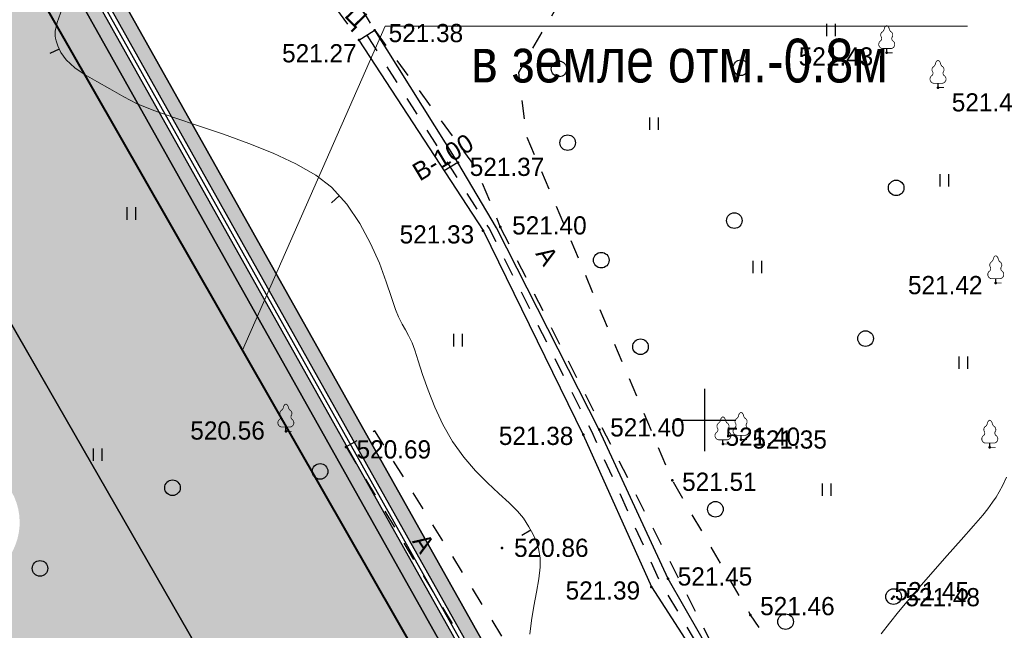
# Model space of a CAD drawing. Header units: millimetres. Extents: x -1128748 to 3035412, y -2195448 to -435774.
# Tile 57 of 159: x 444084 to 491382, y -1498815 to -1469467. Entities that reach past the tile are written whole.
import ezdxf

# ---------------------------------------------------------------- set-up
doc = ezdxf.new("R2010")
doc.units = ezdxf.units.MM
doc.linetypes.add('Д_ТРОТ_ТРУБА', pattern=[3, 1.5, -1.5])
doc.linetypes.add('ДОРОГИ_СТРОЯЩ', pattern=[9, 8, -1])
for name, color, linetype in [('(001) Сетка', 92, 'Continuous'), ('(004) Точки рельефа', 7, 'Continuous'), ('(004a) Точки рельефа (отк.)', 7, 'Continuous'), ('(014) Водопровод', 5, 'ИК_Водопровод -------в--------'), ('(022) Возд. Линии', 7, 'Continuous'), ('(025) Дорога', 7, 'Continuous'), ('(028) Гидротехн.', 7, 'Continuous'), ('(031) Горизонтали', 42, 'Continuous'), ('(036) Растительность', 7, 'Continuous'), ('(038) Деревья', 7, 'Continuous'), ('GLUXOY OG', 7, 'Continuous')]:
    doc.layers.add(name, color=color, linetype=linetype)
for name, color, linetype, lineweight in [('(042) Бергштрих', 32, 'Continuous', 30), ('ВВГ 3х2.5', 5, 'Continuous', 40), ('Основная надпись', 7, 'Continuous', 30)]:
    doc.layers.add(name, color=color, linetype=linetype, lineweight=lineweight)
doc.styles.add('BM-431', font='txt')
doc.styles.add('D-431', font='txt')
doc.styles.add('GOST Common_6', font='GOST_Common.ttf', dxfattribs={"width": 0.9, "height": 2.5})
doc.styles.get("Standard").update_dxf_attribs({"font": 'arial.ttf'})
doc.linetypes.add('GAZ_VOZDUSH', pattern='A,1,-2,["~",Standard,S=3,R=0,X=-1.5,Y=-1.5],-1,10', length=14)
doc.linetypes.add('ИК_Водопровод -------в--------', pattern='A,9,-0.6,["В",Standard,S=1.2,R=0,X=0,Y=-0.6],-1.2', length=10.8)
doc.linetypes.add('ОГРАДА_ГЛИН', pattern='A,4,["|",Standard,S=0.8,R=0,X=0,Y=-0.8],0.5,["|",Standard,S=0.8,R=0,X=0,Y=-0.8],3.5', length=8)

# ---------------------------------------------------------------- blocks, each defined once
blk = doc.blocks.new('d')
at = {"layer": '(038) Деревья'}
blk.add_ellipse((0, 0), major_axis=(0.265, 0.265), ratio=1, start_param=5.497787, end_param=11.780972, dxfattribs=at)
blk = doc.blocks.new('I04010')
for p, q in [((-0.412273, 0.007146), (-0.412273, 1.207146)), ((0.387727, 1.207146), (0.387727, 0.007146))]:
    blk.add_line(p, q)
blk = doc.blocks.new('Setka')
at = {"layer": '(001) Сетка'}
for p, q in [((0, 1.5), (0, -1.5)), ((-1.5, 0), (1.5, 0))]:
    blk.add_line(p, q, dxfattribs=at)
blk = doc.blocks.new('karagach-flat-42')
at = {"layer": '(038) Деревья', "const_width": 0.0375}
for points in [[(-0.208, 1.009, 0.430853), (-0.255, 0.753, 0.548276)], [(-0.208, 1.009, 0.181567), (-0.117, 1.159, 0.303004)], [(0, 1.312, 0.246034), (-0.117, 1.159, 0.489079)], [(0, 1.312, -0.246034), (0.117, 1.159, -0.489079)], [(0.208, 1.009, -0.181567), (0.117, 1.159, -0.303004)], [(0.208, 1.009, -0.430853), (0.255, 0.753, -0.548276)], [(-0.315, 0.559, 0.626949), (-0.218, 0.206, 0.702465)], [(-0.315, 0.559, 0.383603), (-0.255, 0.753, 0.352912)], [(0.315, 0.559, -0.626949), (0.218, 0.206, -0.702465)], [(0.315, 0.559, -0.383603), (0.255, 0.753, -0.352912)]]:
    blk.add_lwpolyline(points, format="xyb", dxfattribs=at)
for points in [[(0, 0.206), (-0.218, 0.206)], [(0, 0), (0, 0.206)], [(0, 0.206), (0.218, 0.206)], [(0, 0), (0.281, 0)]]:
    blk.add_lwpolyline(points, dxfattribs=at)
at = {"layer": '(038) Деревья'}
blk.add_lwpolyline([(0, 0), (0, 0.206)], dxfattribs=at)
blk = doc.blocks.new('karagach-flat-43')
at = {"layer": '(038) Деревья', "const_width": 0.0375}
for points in [[(-0.208, 1.009, 0.430853), (-0.255, 0.753, 0.548276)], [(-0.208, 1.009, 0.181567), (-0.117, 1.159, 0.303004)], [(0, 1.312, 0.246034), (-0.117, 1.159, 0.489079)], [(0, 1.312, -0.246034), (0.117, 1.159, -0.489079)], [(0.208, 1.009, -0.181567), (0.117, 1.159, -0.303004)], [(0.208, 1.009, -0.430853), (0.255, 0.753, -0.548276)], [(-0.315, 0.559, 0.626949), (-0.218, 0.206, 0.702465)], [(-0.315, 0.559, 0.383603), (-0.255, 0.753, 0.352912)], [(0.315, 0.559, -0.626949), (0.218, 0.206, -0.702465)], [(0.315, 0.559, -0.383603), (0.255, 0.753, -0.352912)]]:
    blk.add_lwpolyline(points, format="xyb", dxfattribs=at)
for points in [[(0, 0.206), (-0.218, 0.206)], [(0, 0), (0, 0.206)], [(0, 0.206), (0.218, 0.206)], [(0, 0), (0.281, 0)]]:
    blk.add_lwpolyline(points, dxfattribs=at)
at = {"layer": '(038) Деревья'}
blk.add_lwpolyline([(0, 0), (0, 0.206)], dxfattribs=at)
blk = doc.blocks.new('karagach-flat-44')
at = {"layer": '(038) Деревья', "const_width": 0.0375}
for points in [[(-0.208, 1.009, 0.430853), (-0.255, 0.753, 0.548276)], [(-0.208, 1.009, 0.181567), (-0.117, 1.159, 0.303004)], [(0, 1.312, 0.246034), (-0.117, 1.159, 0.489079)], [(0, 1.312, -0.246034), (0.117, 1.159, -0.489079)], [(0.208, 1.009, -0.181567), (0.117, 1.159, -0.303004)], [(0.208, 1.009, -0.430853), (0.255, 0.753, -0.548276)], [(-0.315, 0.559, 0.626949), (-0.218, 0.206, 0.702465)], [(-0.315, 0.559, 0.383603), (-0.255, 0.753, 0.352912)], [(0.315, 0.559, -0.626949), (0.218, 0.206, -0.702465)], [(0.315, 0.559, -0.383603), (0.255, 0.753, -0.352912)]]:
    blk.add_lwpolyline(points, format="xyb", dxfattribs=at)
for points in [[(0, 0.206), (-0.218, 0.206)], [(0, 0), (0, 0.206)], [(0, 0.206), (0.218, 0.206)], [(0, 0), (0.281, 0)]]:
    blk.add_lwpolyline(points, dxfattribs=at)
at = {"layer": '(038) Деревья'}
blk.add_lwpolyline([(0, 0), (0, 0.206)], dxfattribs=at)
blk = doc.blocks.new('d-flat-37')
at = {"layer": '(038) Деревья'}
blk.add_ellipse((0, 0), major_axis=(0.265, 0.265), ratio=1, start_param=5.497787, end_param=11.780972, dxfattribs=at)
blk = doc.blocks.new('karagach-flat-71')
at = {"layer": '(038) Деревья', "const_width": 0.0375}
for points in [[(-0.208, 1.009, 0.430853), (-0.255, 0.753, 0.548276)], [(-0.208, 1.009, 0.181567), (-0.117, 1.159, 0.303004)], [(0, 1.312, 0.246034), (-0.117, 1.159, 0.489079)], [(0, 1.312, -0.246034), (0.117, 1.159, -0.489079)], [(0.208, 1.009, -0.181567), (0.117, 1.159, -0.303004)], [(0.208, 1.009, -0.430853), (0.255, 0.753, -0.548276)], [(-0.315, 0.559, 0.626949), (-0.218, 0.206, 0.702465)], [(-0.315, 0.559, 0.383603), (-0.255, 0.753, 0.352912)], [(0.315, 0.559, -0.626949), (0.218, 0.206, -0.702465)], [(0.315, 0.559, -0.383603), (0.255, 0.753, -0.352912)]]:
    blk.add_lwpolyline(points, format="xyb", dxfattribs=at)
for points in [[(0, 0.206), (-0.218, 0.206)], [(0, 0), (0, 0.206)], [(0, 0.206), (0.218, 0.206)], [(0, 0), (0.281, 0)]]:
    blk.add_lwpolyline(points, dxfattribs=at)
at = {"layer": '(038) Деревья'}
blk.add_lwpolyline([(0, 0), (0, 0.206)], dxfattribs=at)
blk = doc.blocks.new('karagach-flat-73')
at = {"layer": '(038) Деревья', "const_width": 0.0375}
for points in [[(-0.208, 1.009, 0.430853), (-0.255, 0.753, 0.548276)], [(-0.208, 1.009, 0.181567), (-0.117, 1.159, 0.303004)], [(0, 1.312, 0.246034), (-0.117, 1.159, 0.489079)], [(0, 1.312, -0.246034), (0.117, 1.159, -0.489079)], [(0.208, 1.009, -0.181567), (0.117, 1.159, -0.303004)], [(0.208, 1.009, -0.430853), (0.255, 0.753, -0.548276)], [(-0.315, 0.559, 0.626949), (-0.218, 0.206, 0.702465)], [(-0.315, 0.559, 0.383603), (-0.255, 0.753, 0.352912)], [(0.315, 0.559, -0.626949), (0.218, 0.206, -0.702465)], [(0.315, 0.559, -0.383603), (0.255, 0.753, -0.352912)]]:
    blk.add_lwpolyline(points, format="xyb", dxfattribs=at)
for points in [[(0, 0.206), (-0.218, 0.206)], [(0, 0), (0, 0.206)], [(0, 0.206), (0.218, 0.206)], [(0, 0), (0.281, 0)]]:
    blk.add_lwpolyline(points, dxfattribs=at)
at = {"layer": '(038) Деревья'}
blk.add_lwpolyline([(0, 0), (0, 0.206)], dxfattribs=at)
blk = doc.blocks.new('karagach-flat-75')
at = {"layer": '(038) Деревья', "const_width": 0.0375}
for points in [[(-0.208, 1.009, 0.430853), (-0.255, 0.753, 0.548276)], [(-0.208, 1.009, 0.181567), (-0.117, 1.159, 0.303004)], [(0, 1.312, 0.246034), (-0.117, 1.159, 0.489079)], [(0, 1.312, -0.246034), (0.117, 1.159, -0.489079)], [(0.208, 1.009, -0.181567), (0.117, 1.159, -0.303004)], [(0.208, 1.009, -0.430853), (0.255, 0.753, -0.548276)], [(-0.315, 0.559, 0.626949), (-0.218, 0.206, 0.702465)], [(-0.315, 0.559, 0.383603), (-0.255, 0.753, 0.352912)], [(0.315, 0.559, -0.626949), (0.218, 0.206, -0.702465)], [(0.315, 0.559, -0.383603), (0.255, 0.753, -0.352912)]]:
    blk.add_lwpolyline(points, format="xyb", dxfattribs=at)
for points in [[(0, 0.206), (-0.218, 0.206)], [(0, 0), (0, 0.206)], [(0, 0.206), (0.218, 0.206)], [(0, 0), (0.281, 0)]]:
    blk.add_lwpolyline(points, dxfattribs=at)
at = {"layer": '(038) Деревья'}
blk.add_lwpolyline([(0, 0), (0, 0.206)], dxfattribs=at)
blk = doc.blocks.new('karagach-flat-76')
at = {"layer": '(038) Деревья', "const_width": 0.0375}
for points in [[(-0.208, 1.009, 0.430853), (-0.255, 0.753, 0.548276)], [(-0.208, 1.009, 0.181567), (-0.117, 1.159, 0.303004)], [(0, 1.312, 0.246034), (-0.117, 1.159, 0.489079)], [(0, 1.312, -0.246034), (0.117, 1.159, -0.489079)], [(0.208, 1.009, -0.181567), (0.117, 1.159, -0.303004)], [(0.208, 1.009, -0.430853), (0.255, 0.753, -0.548276)], [(-0.315, 0.559, 0.626949), (-0.218, 0.206, 0.702465)], [(-0.315, 0.559, 0.383603), (-0.255, 0.753, 0.352912)], [(0.315, 0.559, -0.626949), (0.218, 0.206, -0.702465)], [(0.315, 0.559, -0.383603), (0.255, 0.753, -0.352912)]]:
    blk.add_lwpolyline(points, format="xyb", dxfattribs=at)
for points in [[(0, 0.206), (-0.218, 0.206)], [(0, 0), (0, 0.206)], [(0, 0.206), (0.218, 0.206)], [(0, 0), (0.281, 0)]]:
    blk.add_lwpolyline(points, dxfattribs=at)
at = {"layer": '(038) Деревья'}
blk.add_lwpolyline([(0, 0), (0, 0.206)], dxfattribs=at)
blk = doc.blocks.new('A$C05d28b1e')
at = {"layer": '(004) Точки рельефа', "color": 7, "linetype": 'ByBlock', "lineweight": -2}
for p in [(-31513, 56567), (-32267, 56099), (-6915, 55484), (-4452, 53816), (-27517, 50208), (-26306, 46938), (-25477, 47107), (-1677, 44424), (-20727, 37369), (-35779, 37295), (-21495, 37129), (-13912, 36898), (-32885, 36540), (-14782, 36679), (-1964, 36520), (-17211, 34931), (-25398, 31680), (-18218, 29815), (-17417, 30209), (-13462, 28471)]:
    blk.add_point(p, dxfattribs=at)
at = {"layer": '(004a) Точки рельефа (отк.)', "color": 7, "linetype": 'ByBlock', "lineweight": -2}
for p in [(-6587, 29347), (-6668, 29254)]:
    blk.add_point(p, dxfattribs=at)
at = {"layer": '(014) Водопровод', "linetype": 'GAZ_VOZDUSH', "ltscale": 600, "flags": 128}
blk.add_lwpolyline([(-27517, 50208), (-28179, 49816)], dxfattribs=at)
at = {"layer": '(025) Дорога', "linetype": 'Д_ТРОТ_ТРУБА', "ltscale": 600, "flags": 128}
for points in [[(27459, 120222), (8937, 104733), (7549, 103433), (-2273, 96670), (-15702, 86137), (-17767, 85381), (-18644, 85674), (-40043, 104576), (-45955, 113584), (-51231, 109005), (-44895, 102103), (-42025, 99008), (-25117, 82841), (-25117, 81951), (-25407, 81084), (-32229, 76172), (-32639, 76060), (-33388, 76495), (-37188, 78427), (-42918, 74170), (-43534, 73566), (-56171, 68379), (-72915, 59805), (-96929, 47597), (-121278, 30068), (-138829, 14906), (-139804, 14024), (-138021, 12053), (-129914, 19516), (-105640, 36924), (-88825, 45949), (-78921, 50853), (-56719, 62542), (-42094, 71045), (-39916, 71829), (-37271, 72176), (-35503, 71928), (-34406, 71614), (-29497, 64248), (-29370, 62878), (-30300, 61153), (-32643, 58416), (-31513, 56567), (-31513, 56567), (-31513, 56567)], [(-2596, 13263), (-3144, 13637), (-13462, 28471), (-17211, 34931), (-24202, 51467), (-24593, 54534), (-22584, 57991), (-18196, 60973), (-5102, 68075), (38937, 59146), (59831, 53401), (40293, 39065), (36909, 36534)], [(-33351, 57588), (-32267, 56099), (-31513, 56567), (-32478, 58146), (-33351, 57588)], [(-31513, 56567), (-26641, 49936), (-25477, 47107)], [(-25477, 47107), (-14907, 26254), (-12857, 24135), (-4164, 11022)], [(-32885, 36540), (-26424, 25780), (-11763, 1473), (-10293, 2193), (-20261, 19133), (-31505, 37317), (-32885, 36540)]]:
    blk.add_lwpolyline(points, dxfattribs=at)
at = {"layer": '(028) Гидротехн.', "color": 3, "linetype": 'Д_ТРОТ_ТРУБА', "ltscale": 600, "flags": 128}
blk.add_lwpolyline([(-31890, 56333), (-26014, 47040), (-21105, 37304), (-17797, 30023), (-15360, 25947), (-14809, 25337), (-9552, 17285), (-7259, 13976)], dxfattribs=at)
at = {"layer": '(028) Гидротехн.', "ltscale": 600}
for points in [[(-7049, 14112), (-9397, 17594), (-14522, 25619), (-15158, 26263), (-17417, 30209), (-20727, 37369), (-25662, 47079), (-27517, 50208), (-31513, 56567)], [(-32267, 56099), (-26306, 46938), (-21495, 37129), (-18218, 29815), (-15652, 25845), (-15177, 25186), (-9844, 17183), (-7469, 13840)]]:
    blk.add_lwpolyline(points, dxfattribs=at)
at = {"layer": '(031) Горизонтали', "color": 42, "linetype": 'Continuous', "lineweight": 0, "ltscale": 600}
for points in [[(-24053, 27542), (-23986, 28198), (-23872, 28884), (-23743, 29562), (-23628, 30199), (-23559, 30758), (-23565, 31204), (-23651, 31668), (-23763, 32037), (-23912, 32366), (-24111, 32707), (-24371, 33114), (-24652, 33461), (-25053, 33855), (-25544, 34304), (-26093, 34815), (-26668, 35397), (-27238, 36058), (-27771, 36804), (-28236, 37620), (-28626, 38454), (-28949, 39267), (-29212, 40022), (-29423, 40679), (-29589, 41200), (-29719, 41544), (-29892, 41901), (-30037, 42174), (-30187, 42446), (-30375, 42796), (-30508, 43142), (-30698, 43723), (-30954, 44483), (-31287, 45368), (-31707, 46320), (-32224, 47284), (-32848, 48204), (-33588, 49024), (-34344, 49605), (-35294, 50148), (-36384, 50655), (-37562, 51127), (-38777, 51568), (-39976, 51978), (-41107, 52361), (-42117, 52718), (-42955, 53052), (-43567, 53364), (-44237, 53759), (-44862, 54101), (-45427, 54424), (-45921, 54760), (-46331, 55143), (-46590, 55505), (-46739, 55820), (-46815, 56055), (-46846, 56181), (-46862, 56286), (-46858, 56525), (-46769, 56948), (-46518, 57617)], [(-7186, 27557), (-6781, 28077), (-6351, 28616), (-5929, 29120), (-5359, 29779), (-4699, 30534), (-4006, 31321), (-3338, 32079), (-2751, 32749), (-2304, 33267), (-2053, 33573), (-1829, 33881), (-1662, 34131), (-1512, 34387), (-1338, 34712), (-1169, 35092)]]:
    blk.add_lwpolyline(points, dxfattribs=at)
at = {"layer": '(042) Бергштрих', "color": 32, "linetype": 'Continuous', "lineweight": 30, "ltscale": 600}
for p, q in [((-46664, 55663), (-47116, 55449)), ((-33218, 48614), (-33589, 48279)), ((-24011, 32537), (-24443, 32285))]:
    blk.add_line(p, q, dxfattribs=at)
at = {"layer": '(001) Сетка', "xscale": 1000, "yscale": 1000, "zscale": 1000}
blk.add_blockref('Setka', (-15665, 37831), dxfattribs=at)
at = {"layer": '(022) Возд. Линии', "xscale": 1000, "yscale": 1000, "zscale": 1000}
for name, p in [('karagach-flat-71', (-6915, 55484)), ('karagach-flat-73', (-4452, 53816)), ('karagach-flat-75', (-1677, 44424)), ('karagach-flat-76', (-35779, 37295)), ('karagach-flat-44', (-14782, 36679)), ('karagach-flat-43', (-13912, 36898)), ('karagach-flat-42', (-1964, 36520)), ('d-flat-37', (-6587, 29347))]:
    blk.add_blockref(name, p, dxfattribs=at)
at = {"layer": '(036) Растительность', "linetype": 'Continuous', "xscale": 500, "yscale": 500, "zscale": 500}
for p in [(-9579, 56279), (-18084, 51778), (-4148, 49052), (-43190, 47459), (-13129, 44888), (-27512, 41372), (-3230, 40286), (-44821, 35868), (-9791, 34183)]:
    blk.add_blockref('I04010', p, dxfattribs=at)
at = {"layer": '(038) Деревья', "linetype": 'Continuous', "xscale": 1000, "yscale": 1000, "zscale": 1000}
for p in [(-22653, 54710), (-13921, 54766), (-22243, 51165), (-6461, 48994), (-14236, 47419), (-20628, 45519), (-7932, 41752), (-18744, 41357), (-34134, 35366), (-41226, 34579), (-15145, 33545), (-47591, 30703), (-11773, 28144)]:
    blk.add_blockref('d', p, dxfattribs=at)
at = {"layer": '(004) Точки рельефа', "linetype": 'ByBlock', "char_height": 875, "attachment_point": 4, "style": 'D-431'}
for s, insert in [('521.38', (-30842, 56429)), ('521.27', (-35962, 55457)), ('521.43', (-11143, 55303)), ('521.45', (-3791, 53098)), ('521.37', (-26947, 49998)), ('521.33', (-30314, 46752)), ('521.40', (-24908, 47184)), ('521.42', (-5895, 44315)), ('520.56', (-40370, 37325)), ('521.40', (-20199, 37475)), ('521.38', (-25550, 37068)), ('521.35', (-13370, 36893)), ('520.69', (-32384, 36418)), ('521.51', (-16744, 34863)), ('520.86', (-24818, 31689)), ('521.45', (-16955, 30311)), ('521.39', (-22340, 29636)), ('521.48', (-6017, 29315)), ('521.46', (-12995, 28886))]:
    blk.add_mtext(s, dxfattribs=dict(at, insert=insert))
at = {"layer": '(004a) Точки рельефа (отк.)', "linetype": 'ByBlock', "char_height": 875, "attachment_point": 4, "style": 'D-431'}
for s, insert in [('521.40', (-14657, 37029)), ('521.45', (-6543, 29604))]:
    blk.add_mtext(s, dxfattribs=dict(at, insert=insert))
at = {"layer": '(014) Водопровод', "color": 0, "linetype": 'Continuous', "style": 'BM-431'}
blk.add_text('В-100', height=875, rotation=30.9315, dxfattribs=at).set_placement((-29350, 49290))
at = {"layer": '(025) Дорога', "linetype": 'ДОРОГИ_СТРОЯЩ', "style": 'BM-431'}
for s, rotation, p in [('Ц', 314.4842, (-33007, 57243)), ('A', 302.9978, (-23811, 45825)), ('A', 303.328, (-29740, 32004))]:
    blk.add_text(s, height=875, rotation=rotation, dxfattribs=at).set_placement(p)

msp = doc.modelspace()

# ---------------------------------------------------------------- hatches: boundary and pattern name
at = {"true_color": 0xb1ab95}
h = msp.add_hatch(color=253, dxfattribs=at)
h.dxf.hatch_style = 1
edge = h.paths.add_edge_path(flags=17)
edge.add_line((408230.121, -1667049.643), (407816.608, -1666481.464))
edge.add_line((407816.608, -1666481.464), (406833.046, -1667339.24))
edge.add_line((406833.046, -1667339.24), (369446.405, -1615968.894))
edge.add_line((369446.405, -1615968.894), (314131.166, -1531886.892))
edge.add_arc((319562.551, -1527471.006), 7000, 211.2865698, 219.1121956, ccw=False)
edge.add_line((313580.487, -1531106.237), (313131.145, -1530366.809))
edge.add_line((313131.145, -1530366.809), (293854.901, -1501065.928))
edge.add_line((293854.901, -1501065.928), (421647.447, -1423424.945))
edge.add_line((421647.447, -1423424.945), (426742.124, -1432503.276))
edge.add_line((426742.124, -1432503.276), (423931.071, -1434165.042))
edge.add_line((423931.071, -1434165.042), (426984.385, -1439330.046))
edge.add_line((426984.385, -1439330.046), (429679.23, -1437736.978))
edge.add_line((429679.23, -1437736.978), (483014.385, -1532776.209))
edge.add_line((483014.385, -1532776.209), (452390.086, -1553037.605))
edge.add_line((452390.086, -1553037.605), (452158.619, -1558086.794))
edge.add_line((452158.619, -1558086.794), (453515.003, -1559924.781))
edge.add_line((453515.003, -1559924.781), (432643.947, -1578672))
edge.add_line((432643.947, -1578672), (463611.26, -1618599.64))
edge.add_line((463611.26, -1618599.64), (417034.932, -1658591.093))
edge.add_line((417034.932, -1658591.093), (414167.683, -1655252.787))
edge.add_line((414167.683, -1655252.787), (409797.246, -1659006.526))
edge.add_line((409797.246, -1659006.526), (412814.397, -1663152.179))
edge.add_line((412814.397, -1663152.179), (413924.941, -1662183.661))
edge.add_line((413924.941, -1662183.661), (411384.13, -1659225.423))
edge.add_line((411384.13, -1659225.423), (414039.23, -1656944.975))
edge.add_line((414039.23, -1656944.975), (416580.579, -1659903.839))
edge.add_line((416580.579, -1659903.839), (464572.546, -1618696.887))
edge.add_line((464572.546, -1618696.887), (433596.19, -1578757.587))
edge.add_line((433596.19, -1578757.587), (454455.755, -1560020.69))
edge.add_line((454455.755, -1560020.69), (452869.252, -1557870.876))
edge.add_line((452869.252, -1557870.876), (453073.058, -1553425.08))
edge.add_line((453073.058, -1553425.08), (483943.235, -1533001.009))
edge.add_line((483943.235, -1533001.009), (421903.266, -1422450.454))
edge.add_line((421903.266, -1422450.454), (292871.301, -1500844.452))
edge.add_line((292871.301, -1500844.452), (368870.696, -1616367.433))
edge.add_line((368870.696, -1616367.433), (406716.949, -1668369.298))
edge.add_line((406716.949, -1668369.298), (408230.121, -1667049.643))
h.paths.add_polyline_path([(368541.72, -1616595.17), (292309.245, -1500717.895), (422049.448, -1421893.602), (484474.007, -1533129.466), (453463.328, -1553646.495), (453275.328, -1557747.495), (454993.328, -1560075.495), (434140.328, -1578806.495), (465120.044, -1618750.126), (416841.176, -1660207.249), (417362.169, -1660813.835), (414707.069, -1663094.283), (414185.571, -1662487.11), (413050.69, -1663476.853), (414224.911, -1665090.267), (419054.357, -1660942.288), (418207.672, -1659956.502), (466081.311, -1618847.35), (435092.571, -1578892.082), (455934.081, -1560171.403), (453985.962, -1557531.577), (454146.301, -1554033.97), (485402.856, -1533354.266), (422305.267, -1420919.111), (291325.645, -1500496.418), (367966.011, -1616993.708), (406534.51, -1669987.96), (408879.926, -1667942.495), (408466.414, -1667374.316), (406650.607, -1668957.902)])
at = {"true_color": 0x939598}
h = msp.add_hatch(color=252, dxfattribs=at)
h.dxf.hatch_style = 1
edge = h.paths.add_edge_path(flags=16)
edge.add_line((333609.865, -1523030.191), (320952.877, -1530721.697))
edge.add_arc((319394.92, -1528157.955), 3000, 211.2865698, 301.2865698, ccw=False)
edge.add_line((316831.179, -1529715.912), (302893.165, -1506779.797))
edge.add_arc((305456.907, -1505221.841), 3000, 121.2865698, 211.2865698, ccw=False)
edge.add_line((303898.95, -1502658.099), (317436.299, -1494431.607))
edge.add_arc((318994.256, -1496995.349), 3000, 29.0884551, 121.2865698, ccw=False)
edge.add_line((321615.866, -1495536.871), (329290.223, -1509331.509))
edge.add_line((329290.223, -1509331.509), (330263.257, -1511080.536))
edge.add_line((330263.257, -1511080.536), (332209.326, -1514578.591))
edge.add_line((332209.326, -1514578.591), (333182.361, -1516327.618))
edge.add_line((333182.361, -1516327.618), (334673.519, -1519007.971))
edge.add_arc((332051.908, -1520466.449), 3000, -58.7134302, 29.0884551, ccw=False)
edge = h.paths.add_edge_path(flags=16)
edge.add_line((392954.619, -1533841.388), (401060.663, -1548912.469))
edge.add_arc((398418.58, -1550333.524), 3000, -61.7262295, 28.2737705, ccw=False)
edge.add_line((399839.635, -1552975.607), (372116.363, -1567886.684))
edge.add_arc((370695.308, -1565244.601), 3000, 209.0884551, 298.2737705, ccw=False)
edge.add_line((368073.698, -1566703.079), (360564.51, -1553205.333))
edge.add_arc((363186.121, -1551746.855), 3000, 121.2865699, 209.0884551, ccw=False)
edge.add_line((361628.165, -1549183.113), (388754.58, -1532698.702))
edge.add_arc((390312.536, -1535262.444), 3000, 28.2737705, 121.2865699, ccw=False)
edge = h.paths.add_edge_path(flags=16)
edge.add_line((429361.578, -1533771.174), (423970.567, -1524291.837))
edge.add_line((423970.567, -1524291.837), (420028.52, -1517360.299))
edge.add_arc((422636.296, -1515877.226), 3000, 120.0993966, 209.6273998, ccw=False)
edge.add_line((421131.791, -1513281.756), (444558.56, -1499702.063))
edge.add_arc((446063.065, -1502297.533), 3000, 29.8780372, 120.0993966, ccw=False)
edge.add_line((448664.328, -1500803.067), (451530.949, -1505792.699))
edge.add_line((451530.949, -1505792.699), (454101.79, -1510267.497))
edge.add_line((454101.79, -1510267.497), (456027.881, -1513620.044))
edge.add_arc((453426.617, -1515114.51), 3000, -59.0363428, 29.8780372, ccw=False)
edge.add_line((454970.1, -1517686.992), (443416.295, -1524619.247))
edge.add_arc((444959.778, -1527191.729), 3000, 120.9636572, 150.6005223)
edge.add_line((442346.123, -1525719.041), (439220.3, -1531266.602))
edge.add_arc((436606.645, -1529793.914), 3000, 298.2737705, 330.6005223, ccw=False)
edge.add_line((438027.701, -1532435.997), (433390.409, -1534930.184))
edge.add_arc((431969.354, -1532288.101), 3000, 209.6273998, 298.2737705, ccw=False)
edge = h.paths.add_edge_path(flags=16)
edge.add_line((414849.776, -1441945.561), (419859.817, -1450666.023))
edge.add_line((419859.817, -1450666.023), (423344.093, -1456730.744))
edge.add_line((423344.093, -1456730.744), (427801.452, -1464489.209))
edge.add_arc((425200.189, -1465983.675), 3000, -59.4103655, 29.8780372, ccw=False)
edge.add_line((426726.846, -1468566.177), (418113.229, -1473658.153))
edge.add_line((418113.229, -1473658.153), (414040.493, -1476065.768))
edge.add_line((414040.493, -1476065.768), (403679.828, -1482190.519))
edge.add_line((403679.828, -1482190.519), (405757.257, -1485609.094))
edge.add_line((405757.257, -1485609.094), (414900.067, -1480204.283))
edge.add_arc((416426.726, -1482786.785), 3000, 30.6036259, 120.5896611, ccw=False)
edge.add_line((419008.855, -1481259.497), (421476.281, -1485432.246))
edge.add_line((421476.281, -1485432.246), (424894.351, -1483355.125))
edge.add_line((424894.351, -1483355.125), (422452.564, -1479224.585))
edge.add_arc((425035.067, -1477697.928), 3000, 120.5896345, 210.5896345, ccw=False)
edge.add_line((423508.41, -1475115.425), (428655.47, -1472072.719))
edge.add_arc((430182.127, -1474655.222), 3000, 29.8780372, 120.5896345, ccw=False)
edge.add_line((432783.39, -1473160.755), (439000.021, -1483981.404))
edge.add_line((439000.021, -1483981.404), (433315.488, -1487247.257))
edge.add_line((433315.488, -1487247.257), (435393.391, -1490666.613))
edge.add_line((435393.391, -1490666.613), (440992.643, -1487449.755))
edge.add_line((440992.643, -1487449.755), (443682.737, -1492132.125))
edge.add_arc((441081.473, -1493626.591), 3000, -59.9006034, 29.8780372, ccw=False)
edge.add_line((442585.978, -1496222.061), (414062.909, -1512755.904))
edge.add_line((414062.909, -1512755.904), (417717.297, -1518769.491))
edge.add_line((417717.297, -1518769.491), (416592.211, -1519409.34))
edge.add_line((416592.211, -1519409.34), (425767.728, -1535543.201))
edge.add_arc((423159.952, -1537026.274), 3000, -61.7262295, 29.6273998, ccw=False)
edge.add_line((424581.008, -1539668.357), (408646.578, -1548238.756))
edge.add_arc((407225.523, -1545596.673), 3000, 208.2737705, 298.2737705, ccw=False)
edge.add_line((404583.44, -1547017.729), (396060.621, -1531171.763))
edge.add_arc((398702.704, -1529750.708), 3000, 120.0993966, 208.2737705, ccw=False)
edge.add_line((397198.199, -1527155.238), (399699.124, -1525705.537))
edge.add_line((399699.124, -1525705.537), (397773.757, -1522537.193))
edge.add_line((397773.757, -1522537.193), (373311.954, -1537402.35))
edge.add_line((373311.954, -1537402.35), (359878.905, -1545565.46))
edge.add_arc((358320.948, -1543001.718), 3000, 209.0884783, 301.2865699, ccw=False)
edge.add_line((355699.338, -1544460.197), (344506.067, -1524340.319))
edge.add_arc((347127.678, -1522881.841), 3000, 120.5896345, 209.0884551, ccw=False)
edge.add_line((345601.02, -1520299.339), (356224.229, -1514019.384))
edge.add_arc((357559.231, -1516705.975), 3000, 30.5896584, 116.4233669, ccw=False)
edge.add_line((360141.732, -1515179.317), (363371.958, -1520643.587))
edge.add_line((363371.958, -1520643.587), (366868.252, -1518616.905))
edge.add_line((366868.252, -1518616.905), (363604.935, -1513176.892))
edge.add_arc((366167.572, -1511617.118), 3000, 120.5896345, 211.3271807, ccw=False)
edge.add_line((364640.915, -1509034.616), (376958.059, -1501762.494))
edge.add_line((376958.059, -1501762.494), (374880.63, -1498343.919))
edge.add_line((374880.63, -1498343.919), (362470.052, -1505680.484))
edge.add_line((362470.052, -1505680.484), (350323.165, -1512861.167))
edge.add_line((350323.165, -1512861.167), (343791.072, -1516722.641))
edge.add_arc((342264.415, -1514140.139), 3000, 209.0884551, 300.5896345, ccw=False)
edge.add_line((339642.805, -1515598.617), (326930.742, -1492748.714))
edge.add_arc((329552.352, -1491290.236), 3000, 120.054821, 209.0884551, ccw=False)
edge.add_line((328049.867, -1488693.596), (344952.048, -1478913.542))
edge.add_line((344952.048, -1478913.542), (365557.09, -1466990.914))
edge.add_arc((367059.576, -1469587.554), 3000, 31.2865699, 120.054821, ccw=False)
edge.add_line((369623.317, -1468029.598), (372895.122, -1473413.614))
edge.add_line((372895.122, -1473413.614), (381868.218, -1467960.766))
edge.add_line((381868.218, -1467960.766), (378780.654, -1462879.932))
edge.add_arc((381344.395, -1461321.976), 3000, 120.054821, 211.2865699, ccw=False)
edge.add_line((379841.91, -1458725.336), (407031.337, -1442992.807))
edge.add_line((407031.337, -1442992.807), (410746.028, -1440843.388))
edge.add_arc((412248.513, -1443440.028), 3000, 29.8780372, 120.054821, ccw=False)
edge = h.paths.add_edge_path(flags=16)
edge.add_line((411903.706, -1631004.139), (400287.347, -1640543.791))
edge.add_arc((398383.41, -1638225.381), 3000, 216.0466202, 309.3937167, ccw=False)
edge.add_line((395957.794, -1639990.711), (392421.101, -1635131.191))
edge.add_arc((394846.717, -1633365.861), 3000, 129.3937167, 216.0466202, ccw=False)
edge.add_line((392942.779, -1631047.451), (404287.957, -1621730.501))
edge.add_arc((406191.894, -1624048.91), 3000, 39.3937167, 129.3937167, ccw=False)
edge.add_line((408510.304, -1622144.973), (412318.178, -1626781.792))
edge.add_arc((409999.769, -1628685.729), 3000, -50.6062833, 39.3937167, ccw=False)
edge = h.paths.add_edge_path()
edge.add_arc((453426.617, -1515114.51), 7000, 300.9636572, 389.8780372)
edge.add_line((459496.232, -1511627.422), (450624.729, -1496185.713))
edge.add_line((450624.729, -1496185.713), (421694.146, -1445829.228))
edge.add_arc((424295.409, -1444334.762), 3000, 119.8780372, 209.8780372, ccw=False)
edge.add_line((422800.943, -1441733.499), (426984.385, -1439330.046))
edge.add_line((426984.385, -1439330.046), (424948.686, -1435886.444))
edge.add_line((424948.686, -1435886.444), (420345.634, -1438530.969))
edge.add_arc((418851.168, -1435929.705), 3000, 228.6798708, 299.8780372, ccw=False)
edge.add_arc((412248.513, -1443440.028), 7000, 48.6798708, 120.054821)
edge.add_line((408742.714, -1437381.201), (321651.406, -1487774.559))
edge.add_line((321651.406, -1487774.559), (301269.483, -1500160.42))
edge.add_line((301269.483, -1500160.42), (296526.561, -1503042.639))
edge.add_line((296526.561, -1503042.639), (313131.145, -1530366.809))
edge.add_line((313131.145, -1530366.809), (313580.487, -1531106.237))
edge.add_arc((319562.551, -1527471.006), 7000, 211.2865698, 301.2865698)
edge.add_line((323197.783, -1533453.07), (335115.866, -1526210.587))
edge.add_arc((336673.823, -1528774.329), 3000, 29.0884551, 121.2865698, ccw=False)
edge.add_line((339295.433, -1527315.851), (341013.788, -1530404.589))
edge.add_arc((338392.177, -1531863.067), 3000, -60.9115449, 29.0884551, ccw=False)
edge.add_line((339850.655, -1534484.678), (337229.045, -1535943.155))
edge.add_line((337229.045, -1535943.155), (354730.78, -1567402.483))
edge.add_line((354730.78, -1567402.483), (356669.946, -1566323.668))
edge.add_arc((358128.424, -1568945.279), 3000, 15.9491425, 119.0884551, ccw=False)
edge.add_line((361012.942, -1568120.927), (366648.638, -1587865.434))
edge.add_line((366648.638, -1587865.434), (387083.998, -1637994.247))
edge.add_line((387083.998, -1637994.247), (412339.419, -1672695.939))
edge.add_arc((409913.804, -1674461.269), 3000, -46.4179769, 36.0466202, ccw=False)
edge.add_line((411981.981, -1676634.434), (420750.393, -1668289.632))
edge.add_arc((418682.186, -1666116.497), 3000, 216.0466202, 313.5828329, ccw=False)
edge.add_line((416256.57, -1667881.827), (401852.283, -1648089.912))
edge.add_arc((404277.898, -1646324.582), 3000, 129.3937167, 216.0466202, ccw=False)
edge.add_line((402373.961, -1644006.172), (443810.407, -1609984.873))
edge.add_line((443810.407, -1609984.873), (445076.126, -1611526.642))
edge.add_line((445076.126, -1611526.642), (448173.342, -1608990.742))
edge.add_line((448173.342, -1608990.742), (430399.232, -1587347.347))
edge.add_line((430399.232, -1587347.347), (400259.909, -1612098.532))
edge.add_line((400259.909, -1612098.532), (402163.846, -1614416.941))
edge.add_arc((399845.437, -1616320.879), 3000, -50.6062833, 39.3937167, ccw=False)
edge.add_line((401749.374, -1618639.288), (392850.789, -1625947.034))
edge.add_arc((390946.852, -1623628.624), 3000, 202.178608, 309.3937167, ccw=False)
edge.add_line((388168.817, -1624761.109), (372219.29, -1585636.236))
edge.add_arc((374997.325, -1584503.751), 3000, 165.4416731, 202.178608, ccw=False)
edge.add_line((372093.648, -1583749.654), (375178.255, -1571872.256))
edge.add_arc((378081.932, -1572626.352), 3000, 118.2737705, 165.4416731, ccw=False)
edge.add_line((376660.877, -1569984.27), (439411.931, -1536233.354))
edge.add_arc((435148.765, -1528307.106), 9000, 298.2737705, 330.6005223)
edge.add_line((442989.73, -1532725.168), (445311.52, -1528604.567))
edge.add_arc((447925.175, -1530077.255), 3000, 120.9636572, 150.6005223, ccw=False)
edge.add_line((446381.692, -1527504.773), (457028.077, -1521116.967))
at = {"true_color": 0x7abf6e, "transparency": 33554687}
h = msp.add_hatch(color=83, dxfattribs=at)
h.dxf.hatch_style = 1
edge = h.paths.add_edge_path()
edge.add_line((432643.947, -1578672), (453515.003, -1559924.781))
edge.add_line((453515.003, -1559924.781), (452158.619, -1558086.794))
edge.add_line((452158.619, -1558086.794), (452390.086, -1553037.605))
edge.add_line((452390.086, -1553037.605), (483014.385, -1532776.209))
edge.add_line((483014.385, -1532776.209), (429679.23, -1437736.978))
edge.add_line((429679.23, -1437736.978), (426984.385, -1439330.046))
edge.add_line((426984.385, -1439330.046), (422800.943, -1441733.499))
edge.add_arc((424295.409, -1444334.762), 3000, 119.8780372, 209.8780372)
edge.add_line((421694.146, -1445829.228), (450624.729, -1496185.713))
edge.add_line((450624.729, -1496185.713), (459496.232, -1511627.422))
edge.add_arc((453426.617, -1515114.51), 7000, -55.2700175, 29.8780372, ccw=False)
edge.add_line((457414.585, -1520867.432), (446381.692, -1527504.773))
edge.add_arc((447925.175, -1530077.255), 3000, 120.9636572, 139.566005)
edge.add_line((445641.714, -1528131.54), (450320.316, -1535824.948))
edge.add_arc((458439.076, -1534104.335), 8299.082, 65.8592434, 191.9656761, ccw=False)
edge.add_line((461833.232, -1526531.062), (468774.159, -1522311.696))
edge.add_line((468774.159, -1522311.696), (471371.402, -1526584.204))
edge.add_line((471371.402, -1526584.204), (464535.389, -1530739.793))
edge.add_line((464535.389, -1530739.793), (463967.408, -1531085.067))
edge.add_arc((458439.076, -1534104.335), 6299.082, 28.6409169, 117.7969688)
edge.add_arc((456430.858, -1530303.123), 2000, 0, 117.6874333, ccw=False)
edge.add_arc((456430.858, -1530303.123), 2000, -180, 0, ccw=False)
edge.add_arc((456430.858, -1530303.123), 2000, 118.0084193, 180, ccw=False)
edge.add_arc((458439.076, -1534104.335), 6299.082, 117.8988838, 214.6253335)
edge.add_line((453255.654, -1537683.522), (456217.853, -1539306.181))
edge.add_line((456217.853, -1539306.181), (456312.875, -1543537.165))
edge.add_line((456312.875, -1543537.165), (454893.896, -1544399.462))
edge.add_arc((446013.536, -1545105.393), 8908.375, -114.3828369, 4.5450819, ccw=False)
edge.add_arc((428069.19, -1556014.126), 14537.88, -112.551967, 11.084172, ccw=False)
edge.add_arc((414610.421, -1568304.018), 7964.658, 229.5899737, 351.7977062, ccw=False)
edge.add_line((409447.306, -1574368.506), (406737.987, -1576014.929))
edge.add_line((406737.987, -1576014.929), (403026.336, -1573981.729))
edge.add_line((403026.336, -1573981.729), (402931.314, -1569750.745))
edge.add_line((402931.314, -1569750.745), (403885.047, -1569171.172))
edge.add_line((403885.047, -1569171.172), (397548.634, -1558749.703))
edge.add_line((397548.634, -1558749.703), (384394.275, -1565824.829))
edge.add_line((384394.275, -1565824.829), (379622.25, -1584189.753))
edge.add_line((379622.25, -1584189.753), (395693.289, -1623612.7))
edge.add_line((395693.289, -1623612.7), (401749.374, -1618639.288))
edge.add_arc((399845.437, -1616320.879), 3000, 309.3937167, 399.3937167)
edge.add_line((402163.846, -1614416.941), (400259.909, -1612098.532))
edge.add_line((400259.909, -1612098.532), (430399.232, -1587347.347))
edge.add_line((430399.232, -1587347.347), (448173.342, -1608990.742))
edge.add_line((448173.342, -1608990.742), (450704.059, -1612081.631))
edge.add_line((450704.059, -1612081.631), (447608.392, -1614623.028))
edge.add_line((447608.392, -1614623.028), (445070.312, -1611531.402))
edge.add_line((445070.312, -1611531.402), (445076.126, -1611526.642))
edge.add_line((445076.126, -1611526.642), (443810.407, -1609984.873))
edge.add_line((443810.407, -1609984.873), (405918.025, -1641096.326))
edge.add_line((405918.025, -1641096.326), (415428.081, -1654163.423))
edge.add_line((415428.081, -1654163.423), (414164.314, -1655248.864))
edge.add_line((414164.314, -1655248.864), (417034.932, -1658591.093))
edge.add_line((417034.932, -1658591.093), (463611.26, -1618599.64))
edge.add_line((463611.26, -1618599.64), (432643.947, -1578672))

# ---------------------------------------------------------------- linework, layer by layer
for points in [[(408926.503, -1667901.874), (406534.51, -1669987.96), (367966.011, -1616993.708), (291325.645, -1500496.418), (422305.267, -1420919.111), (485402.856, -1533354.266), (454146.301, -1554033.97), (453985.962, -1557531.577), (455934.081, -1560171.403), (435092.571, -1578892.082), (466081.311, -1618847.35), (418207.672, -1659956.502), (419054.357, -1660942.288), (414224.911, -1665090.267)], [(466081.311, -1618847.35), (435092.571, -1578892.082), (455934.081, -1560171.403), (453985.962, -1557531.577), (454146.301, -1554033.97), (485402.856, -1533354.266), (422305.267, -1420919.111), (291325.645, -1500496.418), (367966.011, -1616993.708)], [(368541.72, -1616595.17), (292309.245, -1500717.895), (422049.448, -1421893.602), (484474.007, -1533129.466), (453463.328, -1553646.495), (453275.328, -1557747.495), (454993.328, -1560075.495), (434140.328, -1578806.495), (465120.044, -1618750.126)], [(464572.546, -1618696.887), (433596.19, -1578757.587), (454455.755, -1560020.69), (452869.252, -1557870.876), (453073.058, -1553425.08), (483943.235, -1533001.009), (421903.266, -1422450.454), (292871.301, -1500844.452), (368870.696, -1616367.433)], [(463611.26, -1618599.64), (432643.947, -1578672), (453515.003, -1559924.781), (452158.619, -1558086.794), (452390.086, -1553037.605), (483014.385, -1532776.209), (429679.23, -1437736.978)], [(450624.729, -1496185.713), (436189.869, -1471060.438)], [(459496.232, -1511627.422), (450624.729, -1496185.713)]]:
    msp.add_lwpolyline(points)
for points in [[(369446.405, -1615968.894), (314131.166, -1531886.892, -0.034159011), (313580.487, -1531106.237), (313131.145, -1530366.809), (293854.901, -1501065.928), (421647.447, -1423424.945), (426742.124, -1432503.276), (423931.071, -1434165.042), (426984.385, -1439330.046), (429679.23, -1437736.978), (483014.385, -1532776.209), (452390.086, -1553037.605), (452158.619, -1558086.794), (453515.003, -1559924.781), (432643.947, -1578672), (463611.26, -1618599.64)], [(372093.648, -1583749.654), (375178.255, -1571872.256, -0.208764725), (376660.877, -1569984.27), (439411.931, -1536233.354, 0.141995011), (442989.73, -1532725.168), (445311.52, -1528604.567, -0.130040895), (446381.692, -1527504.773), (457028.077, -1521116.967, 0.408674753), (459496.232, -1511627.422), (450624.729, -1496185.713), (421694.146, -1445829.228, -0.414213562), (422800.943, -1441733.499), (426984.385, -1439330.046), (424948.686, -1435886.444), (420345.634, -1438530.969, -0.32105605), (416870.372, -1438182.802, 0.321907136), (408742.714, -1437381.201), (321651.406, -1487774.559)], [(463611.26, -1618599.64), (432643.947, -1578672), (453515.003, -1559924.781), (452158.619, -1558086.794), (452390.086, -1553037.605), (483014.385, -1532776.209), (429679.23, -1437736.978), (426984.385, -1439330.046), (422800.943, -1441733.499, 0.414213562), (421694.146, -1445829.228), (450624.729, -1496185.713), (459496.232, -1511627.422, -0.408674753), (457028.077, -1521116.967), (446381.692, -1527504.773, 0.130040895), (445311.52, -1528604.567), (442989.73, -1532725.168, -0.141995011), (439411.931, -1536233.354), (376660.877, -1569984.27, 0.208764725), (375178.255, -1571872.256), (372093.648, -1583749.654, 0.161682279)], [(372093.648, -1583749.654), (375178.255, -1571872.256, -0.208764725), (376660.877, -1569984.27), (439411.931, -1536233.354, 0.141995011), (442989.73, -1532725.168), (445311.52, -1528604.567, -0.130040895), (446381.692, -1527504.773), (457028.077, -1521116.967, 0.408674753), (459496.232, -1511627.422), (450624.729, -1496185.713), (421694.062, -1445829.082)]]:
    msp.add_lwpolyline(points, format="xyb")
at = {"layer": 'GLUXOY OG', "color": 186, "linetype": 'ОГРАДА_ГЛИН', "lineweight": 30, "ltscale": 400}
for points in [[(406650.607, -1668957.902), (368541.72, -1616595.17), (292309.245, -1500717.895), (422049.448, -1421893.602), (484474.007, -1533129.466), (453463.328, -1553646.495), (453275.328, -1557747.495), (454993.328, -1560075.495), (434140.328, -1578806.495), (465120.044, -1618750.126)], [(464572.546, -1618696.887), (433596.19, -1578757.587), (454455.755, -1560020.69), (452869.252, -1557870.876), (453073.058, -1553425.08), (483943.235, -1533001.009), (421903.266, -1422450.454), (292871.301, -1500844.452), (368870.696, -1616367.433), (406716.949, -1668369.298)]]:
    msp.add_lwpolyline(points, dxfattribs=at)
at = {"layer": 'GLUXOY OG', "color": 186, "lineweight": 30, "ltscale": 400}
msp.add_lwpolyline([(464846.295, -1618723.507), (433868.259, -1578782.041), (454724.542, -1560048.092), (453072.29, -1557809.185), (453268.193, -1553535.787), (484208.621, -1533065.238), (421976.357, -1422172.028), (292590.273, -1500781.173), (368706.208, -1616481.301), (406683.778, -1668663.6)], dxfattribs=at)
at = {"layer": 'ВВГ 3х2.5', "color": 5, "lineweight": 40, "ltscale": 100}
msp.add_lwpolyline([(448664.35, -1611173.587), (452640.071, -1608053.009), (430619.843, -1578217.8), (452592.315, -1559577.779), (451069.854, -1557783.133), (451469.597, -1552431.57), (481694.363, -1532358.245), (430589.663, -1443077.437)], dxfattribs=at)
at = {"layer": 'ВВГ 3х2.5', "color": 5, "lineweight": 20, "ltscale": 100}
msp.add_lwpolyline([(454784.353, -1485345.984), (461646.644, -1469774.178), (489614.053, -1469774.178)], dxfattribs=at)

# ---------------------------------------------------------------- texts
at = {"layer": 'Основная надпись', "color": 5, "lineweight": 9, "insert": (475778.408, -1469657.524), "char_height": 2100, "width": 29069.76773, "attachment_point": 5, "line_spacing_factor": 1.022766, "style": 'GOST Common_6'}
msp.add_mtext('{\\fArial Narrow|b0|i0|c204|p34;\\W1;АВВГ 5х25мм. \\fArial Narrow|b0|i0|c0|p34;L=200\\fArial Narrow|b0|i0|c204|p34;м\\Pв земле отм.-0.8м}', dxfattribs=at)

# ---------------------------------------------------------------- next in the draw order: block references
at = {"color": 5, "lineweight": 50}
msp.add_blockref('A$C05d28b1e', (492649.328, -1526543.495), dxfattribs=at)

doc.saveas('drawing.dxf')
